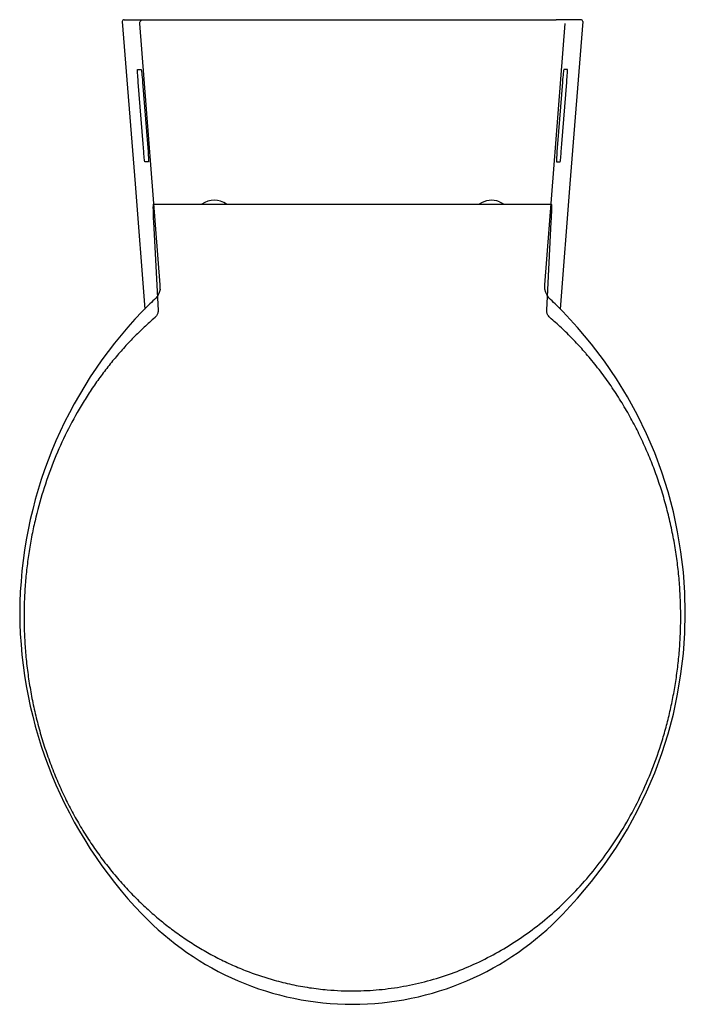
# Model space of a CAD drawing. Header units: millimetres. Extents: x 3674.345 to 3674.72, y 1710.237 to 1710.792.
import ezdxf

# ---------------------------------------------------------------- set-up
doc = ezdxf.new("R2010")
doc.units = ezdxf.units.MM
doc.layers.add('BLOCKS', color=3, linetype='Continuous')
doc.layers.add('SANINDUSA', color=3, linetype='Continuous')

msp = doc.modelspace()

# ---------------------------------------------------------------- linework, layer by layer
at = {"layer": 'BLOCKS'}
for p, q in [((3674.403438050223, 1710.79228014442), (3674.414303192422, 1710.79228014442)), ((3674.423852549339, 1710.642883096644), (3674.412310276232, 1710.79012391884)), ((3674.414303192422, 1710.79228014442), (3674.417310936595, 1710.79228014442)), ((3674.417310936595, 1710.79228014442), (3674.64697775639, 1710.79228014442)), ((3674.640436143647, 1710.642883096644), (3674.651978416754, 1710.79012391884)), ((3674.649985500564, 1710.79228014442), (3674.64697775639, 1710.79228014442)), ((3674.660850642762, 1710.79228014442), (3674.649985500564, 1710.79228014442)), ((3674.411079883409, 1710.764123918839), (3674.413111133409, 1710.764123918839)), ((3674.653208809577, 1710.764123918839), (3674.651177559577, 1710.764123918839)), ((3674.414141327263, 1710.722279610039), (3674.411409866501, 1710.75712391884)), ((3674.413878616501, 1710.75712391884), (3674.416606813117, 1710.722321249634)), ((3674.650410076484, 1710.75712391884), (3674.647681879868, 1710.722321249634)), ((3674.650147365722, 1710.722279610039), (3674.652878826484, 1710.75712391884)), ((3674.417178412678, 1710.71223070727), (3674.415147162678, 1710.71223070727)), ((3674.647110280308, 1710.71223070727), (3674.649141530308, 1710.71223070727))]:
    msp.add_line(p, q, dxfattribs=at)
at = {"layer": 'BLOCKS', "flags": 128}
for points in [[(3674.402441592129, 1710.79120203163), (3674.409604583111, 1710.699737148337), (3674.415130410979, 1710.62907074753)], [(3674.412310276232, 1710.79012391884), (3674.412320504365, 1710.790535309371), (3674.412414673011, 1710.790935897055), (3674.412588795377, 1710.791308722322), (3674.412835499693, 1710.791638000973), (3674.413144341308, 1710.79190979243), (3674.41350224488, 1710.792112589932), (3674.413894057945, 1710.792237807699), (3674.414303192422, 1710.79228014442)], [(3674.661847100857, 1710.79120203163), (3674.654684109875, 1710.699737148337), (3674.649155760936, 1710.629038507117)], [(3674.411409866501, 1710.75712391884), (3674.411307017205, 1710.758489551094), (3674.41121652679, 1710.759802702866), (3674.411141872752, 1710.761012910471), (3674.411085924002, 1710.762073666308), (3674.411050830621, 1710.762944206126), (3674.411037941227, 1710.763591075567), (3674.411047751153, 1710.763989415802), (3674.411079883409, 1710.764123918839)], [(3674.413111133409, 1710.764123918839), (3674.413164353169, 1710.763989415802), (3674.413236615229, 1710.763591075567), (3674.413325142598, 1710.762944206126), (3674.413426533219, 1710.762073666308), (3674.413536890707, 1710.761012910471), (3674.413651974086, 1710.759802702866), (3674.413767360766, 1710.758489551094), (3674.413878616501, 1710.75712391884)], [(3674.651177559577, 1710.764123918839), (3674.651124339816, 1710.763989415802), (3674.651052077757, 1710.763591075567), (3674.650963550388, 1710.762944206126), (3674.650862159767, 1710.762073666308), (3674.650751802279, 1710.761012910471), (3674.6506367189, 1710.759802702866), (3674.65052133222, 1710.758489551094), (3674.650410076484, 1710.75712391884)], [(3674.652878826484, 1710.75712391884), (3674.65298167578, 1710.758489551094), (3674.653072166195, 1710.759802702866), (3674.653146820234, 1710.761012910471), (3674.653202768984, 1710.762073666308), (3674.653237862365, 1710.762944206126), (3674.653250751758, 1710.763591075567), (3674.653240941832, 1710.763989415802), (3674.653208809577, 1710.764123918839)], [(3674.415147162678, 1710.71223070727), (3674.415094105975, 1710.712364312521), (3674.415022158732, 1710.712760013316), (3674.414934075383, 1710.713402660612), (3674.414833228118, 1710.714267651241), (3674.414723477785, 1710.715321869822), (3674.414609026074, 1710.716524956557), (3674.414494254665, 1710.717830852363), (3674.414141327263, 1710.722279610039)], [(3674.416606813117, 1710.722321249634), (3674.4169409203, 1710.718016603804), (3674.417023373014, 1710.716838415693), (3674.41709388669, 1710.715732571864), (3674.417150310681, 1710.71473280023), (3674.417190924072, 1710.713869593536), (3674.417214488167, 1710.713169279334), (3674.417220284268, 1710.712653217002), (3674.417208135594, 1710.712337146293), (3674.417178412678, 1710.71223070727)], [(3674.647681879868, 1710.722321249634), (3674.647347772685, 1710.718016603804), (3674.647265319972, 1710.716838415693), (3674.647194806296, 1710.715732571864), (3674.647138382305, 1710.71473280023), (3674.647097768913, 1710.713869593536), (3674.647074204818, 1710.713169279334), (3674.647068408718, 1710.712653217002), (3674.647080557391, 1710.712337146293), (3674.647110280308, 1710.71223070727)], [(3674.649141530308, 1710.71223070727), (3674.64919458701, 1710.712364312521), (3674.649266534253, 1710.712760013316), (3674.649354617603, 1710.713402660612), (3674.649455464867, 1710.714267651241), (3674.6495652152, 1710.715321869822), (3674.649679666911, 1710.716524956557), (3674.64979443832, 1710.717830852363), (3674.650147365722, 1710.722279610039)], [(3674.423728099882, 1710.640419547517), (3674.423704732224, 1710.640181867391), (3674.423219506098, 1710.638452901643), (3674.422446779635, 1710.636841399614), (3674.421397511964, 1710.635382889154), (3674.420559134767, 1710.634566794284)], [(3674.423731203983, 1710.640419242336), (3674.423760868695, 1710.640508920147), (3674.423852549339, 1710.642883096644)], [(3674.64054782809, 1710.640448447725), (3674.640527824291, 1710.640508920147), (3674.640436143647, 1710.642883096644)], [(3674.643727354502, 1710.634562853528), (3674.642816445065, 1710.635470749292), (3674.64178606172, 1710.636936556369), (3674.641030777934, 1710.638556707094), (3674.640563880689, 1710.640291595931), (3674.640550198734, 1710.640448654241)]]:
    msp.add_lwpolyline(points, dxfattribs=at)
at = {"layer": 'BLOCKS'}
for centre, radius, start, end in [((3674.403438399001, 1710.791280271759), 0.0009998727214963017, 90.0199860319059, 184.4879878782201), ((3674.660850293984, 1710.791280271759), 0.0009998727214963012, 355.5120121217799, 89.9800139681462), ((3674.532144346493, 1710.5133505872), 0.1647202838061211, 132.6300231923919, 136.0030208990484), ((3674.532144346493, 1710.5133505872), 0.1647202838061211, 43.99697910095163, 47.36997680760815), ((3674.591815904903, 1710.456443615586), 0.2471758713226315, 136.1215992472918, 179.6615297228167), ((3674.476067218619, 1710.457903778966), 0.2435771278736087, 315.7831289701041, 44.21687102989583), ((3674.591815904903, 1710.459363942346), 0.2471758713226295, 180.3384702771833, 223.8784007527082), ((3674.532144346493, 1710.400833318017), 0.1635966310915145, 223.5879056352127, 316.4120943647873)]:
    msp.add_arc(centre, radius, start, end, dxfattribs=at)
at = {"layer": 'SANINDUSA'}
for p, q in [((3674.420092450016, 1710.688286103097), (3674.421077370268, 1710.688286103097)), ((3674.421077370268, 1710.688286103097), (3674.425830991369, 1710.688286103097)), ((3674.425830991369, 1710.688286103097), (3674.638340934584, 1710.688286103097)), ((3674.638340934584, 1710.688286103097), (3674.643094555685, 1710.688286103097)), ((3674.643094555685, 1710.688286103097), (3674.644079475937, 1710.688286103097)), ((3674.42001297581, 1710.678273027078), (3674.420012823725, 1710.678273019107)), ((3674.420012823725, 1710.678273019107), (3674.422624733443, 1710.62843481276)), ((3674.42001297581, 1710.678273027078), (3674.422624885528, 1710.62843482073)), ((3674.641549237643, 1710.628476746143), (3674.644158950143, 1710.678273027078)), ((3674.641549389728, 1710.628476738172), (3674.644159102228, 1710.678273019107)), ((3674.644159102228, 1710.678273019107), (3674.644158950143, 1710.678273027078)), ((3674.422624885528, 1710.62843482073), (3674.422624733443, 1710.62843481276)), ((3674.641549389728, 1710.628476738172), (3674.641549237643, 1710.628476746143))]:
    msp.add_line(p, q, dxfattribs=at)
at = {"layer": 'SANINDUSA', "flags": 128}
msp.add_lwpolyline([(3674.614918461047, 1710.689624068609), (3674.616770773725, 1710.688711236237), (3674.617426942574, 1710.688286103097)], dxfattribs=at)
at = {"layer": 'SANINDUSA'}
for centre, radius, start, end in [((3674.454252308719, 1710.678286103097), 0.01217499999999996, 55.22068909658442, 124.7793109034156), ((3674.610482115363, 1710.678286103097), 0.012175, 68.63047121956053, 124.7793109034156), ((3674.420092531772, 1710.688036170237), 0.0002499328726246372, 90.01874216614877, 183.0143896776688), ((3674.644079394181, 1710.688036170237), 0.0002499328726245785, 356.9856103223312, 89.98125783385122)]:
    msp.add_arc(centre, radius, start, end, dxfattribs=at)
for centre, major_axis, ratio, start_param, end_param in [((3674.420353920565, 1710.678273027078), (-0.0005115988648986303, 0.009749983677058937), 0.0348727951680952, 6.281355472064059, 7.852151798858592), ((3674.643818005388, 1710.678273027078), (0.0005115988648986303, 0.009749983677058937), 0.03487279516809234, 4.714218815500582, 6.285015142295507)]:
    msp.add_ellipse(centre, major_axis=major_axis, ratio=ratio, start_param=start_param, end_param=end_param, dxfattribs=at)
for points, knots in [([(3674.422624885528, 1710.62843482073), (3674.422617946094, 1710.628035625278), (3674.422601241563, 1710.627074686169), (3674.422153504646, 1710.625936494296), (3674.421533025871, 1710.624999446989), (3674.421126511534, 1710.624609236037), (3674.420889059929, 1710.624381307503)], [0, 0, 0, 0, 0.2618312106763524, 0.6302773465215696, 0.7840390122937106, 1, 1, 1, 1]), ([(3674.643285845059, 1710.624422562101), (3674.643001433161, 1710.624703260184), (3674.642317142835, 1710.625378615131), (3674.641802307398, 1710.626488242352), (3674.641552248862, 1710.627583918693), (3674.641550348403, 1710.628147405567), (3674.641549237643, 1710.628476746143)], [0, 0, 0, 0, 0.2619970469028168, 0.6303605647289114, 0.783957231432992, 1, 1, 1, 1]), ([(3674.420889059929, 1710.624381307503), (3674.418820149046, 1710.622559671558), (3674.4146823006, 1710.618916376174), (3674.40876752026, 1710.613104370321), (3674.403072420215, 1710.607052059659), (3674.397586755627, 1710.600702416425), (3674.392330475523, 1710.59408532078), (3674.387305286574, 1710.587193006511), (3674.382555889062, 1710.580084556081), (3674.376669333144, 1710.570450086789), (3674.370059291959, 1710.558043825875), (3674.363256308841, 1710.54256347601), (3674.357571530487, 1710.526466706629), (3674.353754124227, 1710.512394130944), (3674.351276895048, 1710.500669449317), (3674.349699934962, 1710.49141779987), (3674.348484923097, 1710.482092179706), (3674.347629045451, 1710.472646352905), (3674.347144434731, 1710.463113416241), (3674.347040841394, 1710.453487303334), (3674.347326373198, 1710.44384402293), (3674.348006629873, 1710.434118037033), (3674.349091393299, 1710.42434666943), (3674.350594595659, 1710.414525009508), (3674.352510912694, 1710.404751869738), (3674.354861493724, 1710.394972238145), (3674.357655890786, 1710.38523103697), (3674.360911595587, 1710.375525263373), (3674.364608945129, 1710.365949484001), (3674.368662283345, 1710.356721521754), (3674.373029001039, 1710.347875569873), (3674.37768940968, 1710.339393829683), (3674.382741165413, 1710.331108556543), (3674.38823292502, 1710.322970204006), (3674.394157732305, 1710.315031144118), (3674.400538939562, 1710.30729623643), (3674.407320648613, 1710.299864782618), (3674.414146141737, 1710.293112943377), (3674.420923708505, 1710.28703145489), (3674.427609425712, 1710.281562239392), (3674.434563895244, 1710.276397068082), (3674.441845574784, 1710.271506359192), (3674.449429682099, 1710.266933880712), (3674.457335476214, 1710.262693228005), (3674.465477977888, 1710.258851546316), (3674.475652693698, 1710.254689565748), (3674.486463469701, 1710.251141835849), (3674.497865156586, 1710.248332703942), (3674.507856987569, 1710.246511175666), (3674.517158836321, 1710.245402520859), (3674.525714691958, 1710.244860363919), (3674.535447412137, 1710.244711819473), (3674.547209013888, 1710.245315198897), (3674.56089159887, 1710.247185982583), (3674.574531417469, 1710.250234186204), (3674.587786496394, 1710.254396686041), (3674.600639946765, 1710.259635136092), (3674.612949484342, 1710.26583940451), (3674.624861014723, 1710.273057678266), (3674.636394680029, 1710.28132320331), (3674.647509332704, 1710.290672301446), (3674.658055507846, 1710.301035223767), (3674.667891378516, 1710.312264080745), (3674.677173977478, 1710.32457693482), (3674.685788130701, 1710.337996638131), (3674.693612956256, 1710.352517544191), (3674.700397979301, 1710.367725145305), (3674.705220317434, 1710.381104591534), (3674.708557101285, 1710.392304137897), (3674.710822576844, 1710.401168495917), (3674.712744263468, 1710.410132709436), (3674.714330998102, 1710.419239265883), (3674.715571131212, 1710.428457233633), (3674.716458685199, 1710.437792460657), (3674.716982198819, 1710.447174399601), (3674.717139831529, 1710.456725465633), (3674.716909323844, 1710.466412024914), (3674.716272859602, 1710.47623957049), (3674.715231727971, 1710.486054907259), (3674.713773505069, 1710.495911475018), (3674.711889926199, 1710.505768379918), (3674.709564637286, 1710.515630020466), (3674.706804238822, 1710.525405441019), (3674.703647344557, 1710.534952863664), (3674.700122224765, 1710.544234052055), (3674.696240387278, 1710.553260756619), (3674.691954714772, 1710.562131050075), (3674.687223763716, 1710.570898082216), (3674.682046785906, 1710.579509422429), (3674.676398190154, 1710.587961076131), (3674.670323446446, 1710.596151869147), (3674.665878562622, 1710.6015604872), (3674.663054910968, 1710.604814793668), (3674.660558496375, 1710.607653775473), (3674.65610738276, 1710.612440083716), (3674.649889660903, 1710.618600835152), (3674.645487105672, 1710.622481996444), (3674.643285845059, 1710.624422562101)], [0, 0, 0, 0, 0.008251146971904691, 0.01650240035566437, 0.02481362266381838, 0.03312492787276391, 0.04161521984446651, 0.05010557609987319, 0.05865344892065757, 0.06720138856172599, 0.08389835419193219, 0.1006921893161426, 0.1177770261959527, 0.1349574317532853, 0.1443009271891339, 0.1536444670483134, 0.163046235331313, 0.1724480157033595, 0.1820312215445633, 0.1916144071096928, 0.2012598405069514, 0.2109052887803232, 0.2207946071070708, 0.2306839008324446, 0.2406424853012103, 0.2506009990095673, 0.2607861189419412, 0.2709711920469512, 0.2812384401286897, 0.2915056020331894, 0.3011340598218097, 0.3107624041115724, 0.3204686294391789, 0.3301747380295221, 0.3401440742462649, 0.3501132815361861, 0.360181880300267, 0.3702502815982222, 0.3788420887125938, 0.3874337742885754, 0.3961001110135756, 0.4047663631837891, 0.4136837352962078, 0.4226009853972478, 0.4316126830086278, 0.4406242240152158, 0.4554980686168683, 0.4656237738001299, 0.4757589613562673, 0.4858843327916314, 0.4936494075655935, 0.5014144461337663, 0.5150148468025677, 0.5288616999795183, 0.5427088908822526, 0.5568070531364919, 0.5704039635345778, 0.5842172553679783, 0.5980312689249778, 0.61205923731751, 0.6266552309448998, 0.641467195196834, 0.6562800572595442, 0.6713037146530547, 0.6875893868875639, 0.7039713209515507, 0.7206385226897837, 0.7373976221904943, 0.7465066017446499, 0.755615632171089, 0.7647807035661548, 0.7739458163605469, 0.7832820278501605, 0.7926182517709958, 0.8020118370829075, 0.8114054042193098, 0.8212080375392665, 0.8310106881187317, 0.8408798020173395, 0.8507488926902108, 0.8608312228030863, 0.8709134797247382, 0.8810721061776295, 0.8912306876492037, 0.9010078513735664, 0.9107849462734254, 0.9206377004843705, 0.9304903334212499, 0.9405984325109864, 0.9507063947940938, 0.960910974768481, 0.9711154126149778, 0.9716542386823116, 0.9738095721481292, 0.9824328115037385, 0.991216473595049, 1, 1, 1, 1])]:
    msp.add_open_spline(points, degree=3, knots=knots, dxfattribs=at)

doc.saveas('drawing.dxf')
